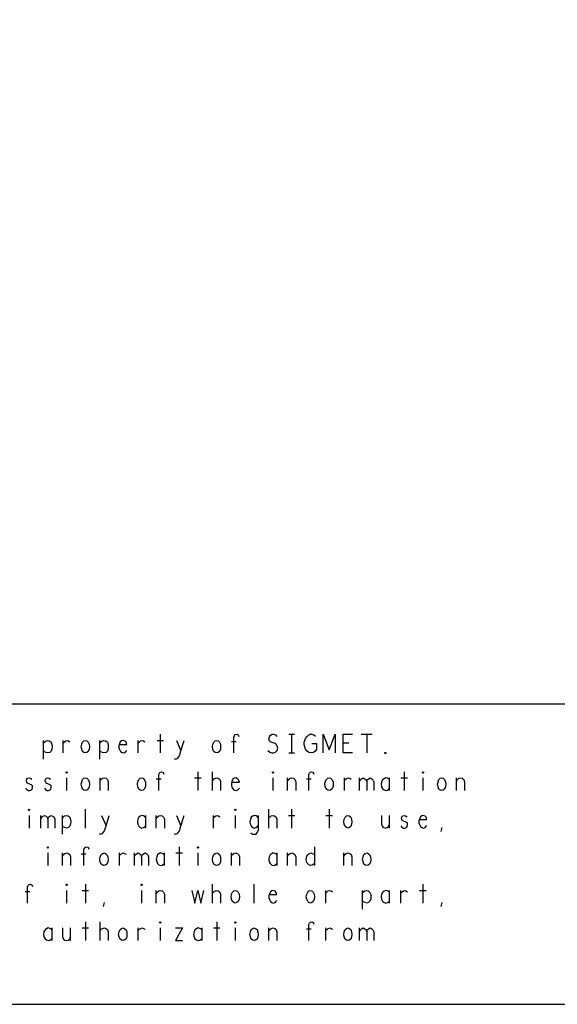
# Model space of a CAD drawing. Extents: x 23.5 to 56.5, y 21.5 to 42.5.
# Tile 13 of 15: x 47.4 to 50.2, y 21.5 to 26.8. Entities that reach past the tile are written whole.
import ezdxf

# ---------------------------------------------------------------- set-up
doc = ezdxf.new("R2010")
doc.units = 0
doc.layers.add('RVP8-IFD_E_tas', color=2, linetype='CONTINUOUS')

msp = doc.modelspace()

# ---------------------------------------------------------------- linework, layer by layer
at = {"layer": 'RVP8-IFD_E_tas'}
for points in [[(23.545, 21.545), (56.545, 21.545), (56.545, 42.545), (23.545, 42.545), (23.545, 21.545), (23.545, 21.545)], [(47.708, 22.885), (47.7, 22.887), (47.693, 22.893), (47.688, 22.905), (47.685, 22.918), (47.688, 22.932), (47.693, 22.943), (47.7, 22.95), (47.708, 22.952), (47.715, 22.95), (47.722, 22.943), (47.728, 22.932), (47.729, 22.918), (47.728, 22.905), (47.722, 22.893), (47.715, 22.887), (47.708, 22.885)], [(48.408, 22.885), (48.4, 22.887), (48.393, 22.893), (48.388, 22.905), (48.385, 22.918), (48.388, 22.932), (48.393, 22.943), (48.4, 22.95), (48.408, 22.952), (48.415, 22.95), (48.423, 22.943), (48.428, 22.932), (48.429, 22.918), (48.428, 22.905), (48.423, 22.893), (48.415, 22.887), (48.408, 22.885)], [(49.307, 22.882), (49.305, 22.883), (49.305, 22.887), (49.307, 22.888), (49.31, 22.887), (49.31, 22.883), (49.307, 22.882)], [(47.607, 22.778), (47.605, 22.78), (47.605, 22.783), (47.607, 22.785), (47.61, 22.783), (47.61, 22.78), (47.607, 22.778)], [(48.708, 22.778), (48.705, 22.78), (48.705, 22.783), (48.708, 22.785), (48.71, 22.783), (48.71, 22.78), (48.708, 22.778)], [(49.507, 22.778), (49.505, 22.78), (49.505, 22.783), (49.507, 22.785), (49.51, 22.783), (49.51, 22.78), (49.507, 22.778)], [(47.708, 22.685), (47.7, 22.687), (47.693, 22.693), (47.688, 22.705), (47.685, 22.718), (47.688, 22.732), (47.693, 22.743), (47.7, 22.75), (47.708, 22.752), (47.715, 22.75), (47.722, 22.743), (47.728, 22.732), (47.729, 22.718), (47.728, 22.705), (47.722, 22.693), (47.715, 22.687), (47.708, 22.685)], [(48.007, 22.685), (48, 22.687), (47.993, 22.693), (47.987, 22.705), (47.985, 22.718), (47.987, 22.732), (47.993, 22.743), (48, 22.75), (48.007, 22.752), (48.015, 22.75), (48.022, 22.743), (48.028, 22.732), (48.029, 22.718), (48.028, 22.705), (48.022, 22.693), (48.015, 22.687), (48.007, 22.685)], [(49.007, 22.685), (49, 22.687), (48.993, 22.693), (48.987, 22.705), (48.985, 22.718), (48.987, 22.732), (48.993, 22.743), (49, 22.75), (49.007, 22.752), (49.015, 22.75), (49.022, 22.743), (49.028, 22.732), (49.029, 22.718), (49.028, 22.705), (49.022, 22.693), (49.015, 22.687), (49.007, 22.685)], [(49.607, 22.685), (49.6, 22.687), (49.592, 22.693), (49.588, 22.705), (49.585, 22.718), (49.588, 22.732), (49.592, 22.743), (49.6, 22.75), (49.607, 22.752), (49.615, 22.75), (49.623, 22.743), (49.627, 22.732), (49.629, 22.718), (49.627, 22.705), (49.623, 22.693), (49.615, 22.687), (49.607, 22.685)], [(47.408, 22.578), (47.405, 22.58), (47.405, 22.583), (47.408, 22.585), (47.41, 22.583), (47.41, 22.58), (47.408, 22.578)], [(48.507, 22.578), (48.505, 22.58), (48.505, 22.583), (48.507, 22.585), (48.51, 22.583), (48.51, 22.58), (48.507, 22.578)], [(49.107, 22.485), (49.1, 22.487), (49.092, 22.493), (49.088, 22.505), (49.085, 22.518), (49.088, 22.532), (49.092, 22.543), (49.1, 22.55), (49.107, 22.552), (49.115, 22.55), (49.123, 22.543), (49.127, 22.532), (49.129, 22.518), (49.127, 22.505), (49.123, 22.493), (49.115, 22.487), (49.107, 22.485)], [(47.507, 22.378), (47.505, 22.38), (47.505, 22.383), (47.507, 22.385), (47.51, 22.383), (47.51, 22.38), (47.507, 22.378)], [(48.307, 22.378), (48.305, 22.38), (48.305, 22.383), (48.307, 22.385), (48.31, 22.383), (48.31, 22.38), (48.307, 22.378)], [(47.807, 22.285), (47.8, 22.287), (47.792, 22.293), (47.787, 22.305), (47.785, 22.318), (47.787, 22.332), (47.792, 22.343), (47.8, 22.35), (47.807, 22.352), (47.815, 22.35), (47.822, 22.343), (47.827, 22.332), (47.829, 22.318), (47.827, 22.305), (47.822, 22.293), (47.815, 22.287), (47.807, 22.285)], [(48.408, 22.285), (48.4, 22.287), (48.393, 22.293), (48.388, 22.305), (48.385, 22.318), (48.388, 22.332), (48.393, 22.343), (48.4, 22.35), (48.408, 22.352), (48.415, 22.35), (48.423, 22.343), (48.428, 22.332), (48.429, 22.318), (48.428, 22.305), (48.423, 22.293), (48.415, 22.287), (48.408, 22.285)], [(49.208, 22.285), (49.2, 22.287), (49.193, 22.293), (49.188, 22.305), (49.185, 22.318), (49.188, 22.332), (49.193, 22.343), (49.2, 22.35), (49.208, 22.352), (49.215, 22.35), (49.222, 22.343), (49.228, 22.332), (49.229, 22.318), (49.228, 22.305), (49.222, 22.293), (49.215, 22.287), (49.208, 22.285)], [(47.607, 22.178), (47.605, 22.18), (47.605, 22.183), (47.607, 22.185), (47.61, 22.183), (47.61, 22.18), (47.607, 22.178)], [(48.007, 22.178), (48.005, 22.18), (48.005, 22.183), (48.007, 22.185), (48.01, 22.183), (48.01, 22.18), (48.007, 22.178)], [(48.507, 22.085), (48.5, 22.087), (48.493, 22.093), (48.487, 22.105), (48.485, 22.118), (48.487, 22.132), (48.493, 22.143), (48.5, 22.15), (48.507, 22.152), (48.515, 22.15), (48.522, 22.143), (48.528, 22.132), (48.529, 22.118), (48.528, 22.105), (48.522, 22.093), (48.515, 22.087), (48.507, 22.085)], [(48.908, 22.085), (48.9, 22.087), (48.893, 22.093), (48.888, 22.105), (48.885, 22.118), (48.888, 22.132), (48.893, 22.143), (48.9, 22.15), (48.908, 22.152), (48.915, 22.15), (48.923, 22.143), (48.928, 22.132), (48.929, 22.118), (48.928, 22.105), (48.923, 22.093), (48.915, 22.087), (48.908, 22.085)], [(47.908, 21.885), (47.9, 21.887), (47.893, 21.893), (47.888, 21.905), (47.885, 21.918), (47.888, 21.932), (47.893, 21.943), (47.9, 21.95), (47.908, 21.952), (47.915, 21.95), (47.923, 21.943), (47.928, 21.932), (47.929, 21.918), (47.928, 21.905), (47.923, 21.893), (47.915, 21.887), (47.908, 21.885)], [(48.107, 21.978), (48.105, 21.98), (48.105, 21.983), (48.107, 21.985), (48.11, 21.983), (48.11, 21.98), (48.107, 21.978)], [(48.507, 21.978), (48.505, 21.98), (48.505, 21.983), (48.507, 21.985), (48.51, 21.983), (48.51, 21.98), (48.507, 21.978)], [(48.607, 21.885), (48.6, 21.887), (48.592, 21.893), (48.588, 21.905), (48.585, 21.918), (48.588, 21.932), (48.592, 21.943), (48.6, 21.95), (48.607, 21.952), (48.615, 21.95), (48.623, 21.943), (48.627, 21.932), (48.629, 21.918), (48.627, 21.905), (48.623, 21.893), (48.615, 21.887), (48.607, 21.885)], [(49.107, 21.885), (49.1, 21.887), (49.092, 21.893), (49.088, 21.905), (49.085, 21.918), (49.088, 21.932), (49.092, 21.943), (49.1, 21.95), (49.107, 21.952), (49.115, 21.95), (49.123, 21.943), (49.127, 21.932), (49.129, 21.918), (49.127, 21.905), (49.123, 21.893), (49.115, 21.887), (49.107, 21.885)]]:
    msp.add_lwpolyline(points, close=True, dxfattribs=at)
for points in [[(50.345, 23.145), (44.47, 23.145), (44.47, 21.545)], [(47.485, 22.852), (47.485, 22.952)], [(47.485, 22.937), (47.491, 22.945), (47.498, 22.95), (47.507, 22.952), (47.516, 22.95), (47.525, 22.942), (47.529, 22.93), (47.53, 22.918), (47.529, 22.907), (47.525, 22.895), (47.518, 22.888), (47.507, 22.885), (47.499, 22.887), (47.49, 22.892), (47.485, 22.898)], [(47.59, 22.885), (47.59, 22.952)], [(47.59, 22.938), (47.596, 22.945), (47.603, 22.95), (47.611, 22.952), (47.618, 22.95), (47.625, 22.945)], [(47.785, 22.852), (47.785, 22.952)], [(47.785, 22.937), (47.791, 22.945), (47.798, 22.95), (47.807, 22.952), (47.816, 22.95), (47.825, 22.942), (47.829, 22.93), (47.83, 22.918), (47.829, 22.907), (47.825, 22.895), (47.818, 22.888), (47.807, 22.885), (47.799, 22.887), (47.79, 22.892), (47.785, 22.898)], [(47.889, 22.93), (47.929, 22.93), (47.925, 22.942), (47.919, 22.948), (47.91, 22.952), (47.901, 22.95), (47.894, 22.945), (47.889, 22.933), (47.886, 22.923), (47.886, 22.913), (47.889, 22.903), (47.895, 22.893), (47.903, 22.887), (47.911, 22.885), (47.92, 22.888), (47.929, 22.898)], [(47.99, 22.885), (47.99, 22.952)], [(47.99, 22.938), (47.996, 22.945), (48.002, 22.95), (48.011, 22.952), (48.018, 22.95), (48.025, 22.945)], [(48.09, 22.952), (48.125, 22.952)], [(48.107, 22.985), (48.107, 22.885)], [(48.181, 22.855), (48.189, 22.852), (48.199, 22.855), (48.205, 22.862), (48.21, 22.87), (48.217, 22.897), (48.234, 22.952)], [(48.194, 22.952), (48.217, 22.897)], [(48.511, 22.945), (48.486, 22.945)], [(48.5, 22.885), (48.5, 22.97), (48.502, 22.978), (48.507, 22.983), (48.515, 22.985), (48.522, 22.982), (48.526, 22.973)], [(48.681, 22.898), (48.691, 22.89), (48.702, 22.885), (48.713, 22.885), (48.722, 22.89), (48.73, 22.898), (48.734, 22.91), (48.731, 22.922), (48.725, 22.932), (48.714, 22.938), (48.699, 22.942), (48.69, 22.948), (48.686, 22.96), (48.689, 22.972), (48.695, 22.98), (48.704, 22.985), (48.713, 22.985), (48.721, 22.982), (48.729, 22.973)], [(48.792, 22.985), (48.822, 22.985)], [(48.807, 22.985), (48.807, 22.885)], [(48.915, 22.935), (48.94, 22.935), (48.94, 22.905), (48.932, 22.895), (48.924, 22.888), (48.911, 22.885), (48.899, 22.888), (48.89, 22.895), (48.882, 22.905), (48.877, 22.917), (48.875, 22.93), (48.875, 22.942), (48.877, 22.952), (48.882, 22.963), (48.89, 22.973), (48.897, 22.98), (48.908, 22.985), (48.916, 22.985), (48.926, 22.982), (48.934, 22.975)], [(48.975, 22.885), (48.975, 22.985), (49.007, 22.902), (49.04, 22.985), (49.04, 22.885)], [(49.132, 22.885), (49.083, 22.885), (49.083, 22.985), (49.132, 22.985)], [(49.179, 22.985), (49.236, 22.985)], [(49.208, 22.985), (49.208, 22.885)], [(49.112, 22.937), (49.083, 22.937)], [(48.792, 22.885), (48.822, 22.885)], [(48.1, 22.685), (48.1, 22.77), (48.103, 22.778), (48.107, 22.783), (48.115, 22.785), (48.123, 22.782), (48.126, 22.773)], [(48.307, 22.785), (48.307, 22.685)], [(48.386, 22.685), (48.386, 22.785)], [(48.9, 22.685), (48.9, 22.77), (48.903, 22.778), (48.908, 22.783), (48.915, 22.785), (48.923, 22.782), (48.926, 22.773)], [(49.408, 22.785), (49.408, 22.685)], [(47.389, 22.697), (47.395, 22.69), (47.404, 22.685), (47.411, 22.685), (47.419, 22.688), (47.424, 22.693), (47.426, 22.7), (47.425, 22.71), (47.42, 22.715), (47.397, 22.725), (47.393, 22.737), (47.395, 22.745), (47.4, 22.75), (47.408, 22.752), (47.415, 22.75), (47.423, 22.745)], [(47.489, 22.697), (47.495, 22.69), (47.504, 22.685), (47.511, 22.685), (47.519, 22.688), (47.524, 22.693), (47.526, 22.7), (47.525, 22.71), (47.52, 22.715), (47.498, 22.725), (47.493, 22.737), (47.495, 22.745), (47.5, 22.75), (47.507, 22.752), (47.515, 22.75), (47.522, 22.745)], [(47.607, 22.752), (47.607, 22.685)], [(47.786, 22.685), (47.786, 22.752)], [(47.786, 22.735), (47.791, 22.743), (47.799, 22.75), (47.809, 22.752), (47.818, 22.75), (47.825, 22.743), (47.829, 22.732), (47.829, 22.685)], [(48.111, 22.745), (48.086, 22.745)], [(48.29, 22.752), (48.325, 22.752)], [(48.386, 22.737), (48.393, 22.745), (48.399, 22.75), (48.409, 22.752), (48.416, 22.75), (48.425, 22.743), (48.429, 22.733), (48.429, 22.685)], [(48.489, 22.73), (48.529, 22.73), (48.525, 22.742), (48.519, 22.748), (48.51, 22.752), (48.501, 22.75), (48.494, 22.745), (48.489, 22.733), (48.486, 22.723), (48.486, 22.713), (48.489, 22.703), (48.495, 22.693), (48.502, 22.687), (48.511, 22.685), (48.52, 22.688), (48.529, 22.698)], [(48.708, 22.752), (48.708, 22.685)], [(48.786, 22.685), (48.786, 22.752)], [(48.786, 22.735), (48.791, 22.743), (48.799, 22.75), (48.809, 22.752), (48.818, 22.75), (48.825, 22.743), (48.829, 22.732), (48.829, 22.685)], [(48.911, 22.745), (48.886, 22.745)], [(49.09, 22.685), (49.09, 22.752)], [(49.09, 22.738), (49.096, 22.745), (49.103, 22.75), (49.111, 22.752), (49.118, 22.75), (49.125, 22.745)], [(49.17, 22.685), (49.17, 22.752)], [(49.17, 22.733), (49.174, 22.742), (49.18, 22.748), (49.189, 22.752), (49.197, 22.748), (49.204, 22.742), (49.208, 22.733), (49.208, 22.685)], [(49.208, 22.733), (49.211, 22.742), (49.217, 22.748), (49.226, 22.752), (49.235, 22.748), (49.241, 22.742), (49.245, 22.732), (49.245, 22.685)], [(49.33, 22.74), (49.325, 22.747), (49.318, 22.75), (49.309, 22.752), (49.3, 22.748), (49.292, 22.742), (49.287, 22.732), (49.285, 22.718), (49.287, 22.705), (49.292, 22.695), (49.3, 22.688), (49.309, 22.685), (49.318, 22.687), (49.325, 22.692), (49.33, 22.698)], [(49.33, 22.685), (49.33, 22.752)], [(49.39, 22.752), (49.425, 22.752)], [(49.507, 22.752), (49.507, 22.685)], [(49.686, 22.685), (49.686, 22.752)], [(49.686, 22.735), (49.691, 22.743), (49.699, 22.75), (49.709, 22.752), (49.717, 22.75), (49.725, 22.743), (49.729, 22.732), (49.729, 22.685)], [(47.708, 22.485), (47.708, 22.585)], [(48.686, 22.485), (48.686, 22.585)], [(48.807, 22.585), (48.807, 22.485)], [(49.007, 22.585), (49.007, 22.485)], [(47.408, 22.552), (47.408, 22.485)], [(47.47, 22.485), (47.47, 22.552)], [(47.47, 22.533), (47.474, 22.542), (47.48, 22.548), (47.489, 22.552), (47.498, 22.548), (47.504, 22.542), (47.507, 22.533), (47.507, 22.485)], [(47.507, 22.533), (47.511, 22.542), (47.518, 22.548), (47.526, 22.552), (47.535, 22.548), (47.541, 22.542), (47.545, 22.532), (47.545, 22.485)], [(47.585, 22.452), (47.585, 22.552)], [(47.585, 22.537), (47.591, 22.545), (47.597, 22.55), (47.607, 22.552), (47.616, 22.55), (47.625, 22.542), (47.629, 22.53), (47.63, 22.518), (47.629, 22.507), (47.625, 22.495), (47.618, 22.488), (47.607, 22.485), (47.599, 22.487), (47.59, 22.492), (47.585, 22.498)], [(47.781, 22.455), (47.789, 22.452), (47.799, 22.455), (47.805, 22.462), (47.81, 22.47), (47.818, 22.497), (47.834, 22.552)], [(47.794, 22.552), (47.818, 22.497)], [(48.03, 22.54), (48.025, 22.547), (48.018, 22.55), (48.009, 22.552), (48, 22.548), (47.993, 22.542), (47.987, 22.532), (47.985, 22.518), (47.987, 22.505), (47.993, 22.495), (48, 22.488), (48.009, 22.485), (48.018, 22.487), (48.025, 22.492), (48.03, 22.498)], [(48.03, 22.485), (48.03, 22.552)], [(48.086, 22.485), (48.086, 22.552)], [(48.086, 22.535), (48.091, 22.543), (48.099, 22.55), (48.109, 22.552), (48.118, 22.55), (48.125, 22.543), (48.129, 22.532), (48.129, 22.485)], [(48.181, 22.455), (48.189, 22.452), (48.199, 22.455), (48.205, 22.462), (48.21, 22.47), (48.217, 22.497), (48.234, 22.552)], [(48.194, 22.552), (48.217, 22.497)], [(48.39, 22.485), (48.39, 22.552)], [(48.39, 22.538), (48.396, 22.545), (48.403, 22.55), (48.411, 22.552), (48.417, 22.55), (48.425, 22.545)], [(48.507, 22.552), (48.507, 22.485)], [(48.63, 22.538), (48.625, 22.545), (48.618, 22.55), (48.609, 22.552), (48.599, 22.548), (48.592, 22.542), (48.588, 22.53), (48.585, 22.518), (48.586, 22.508), (48.591, 22.497), (48.599, 22.488), (48.609, 22.485), (48.616, 22.487), (48.625, 22.493), (48.63, 22.5)], [(48.59, 22.46), (48.599, 22.453), (48.609, 22.452), (48.618, 22.453), (48.625, 22.462), (48.63, 22.473), (48.63, 22.552)], [(48.686, 22.537), (48.693, 22.545), (48.699, 22.55), (48.709, 22.552), (48.716, 22.55), (48.725, 22.543), (48.729, 22.533), (48.729, 22.485)], [(48.79, 22.552), (48.825, 22.552)], [(48.99, 22.552), (49.025, 22.552)], [(49.286, 22.552), (49.286, 22.505), (49.291, 22.493), (49.299, 22.487), (49.307, 22.485), (49.316, 22.487), (49.324, 22.493), (49.329, 22.505)], [(49.329, 22.485), (49.329, 22.552)], [(49.389, 22.497), (49.395, 22.49), (49.404, 22.485), (49.411, 22.485), (49.419, 22.488), (49.424, 22.493), (49.426, 22.5), (49.425, 22.51), (49.42, 22.515), (49.397, 22.525), (49.393, 22.537), (49.395, 22.545), (49.4, 22.55), (49.408, 22.552), (49.415, 22.55), (49.423, 22.545)], [(49.489, 22.53), (49.529, 22.53), (49.525, 22.542), (49.519, 22.548), (49.51, 22.552), (49.501, 22.55), (49.494, 22.545), (49.489, 22.533), (49.486, 22.523), (49.486, 22.513), (49.489, 22.503), (49.495, 22.493), (49.502, 22.487), (49.511, 22.485), (49.52, 22.488), (49.529, 22.498)], [(49.605, 22.467), (49.61, 22.488)], [(47.7, 22.285), (47.7, 22.37), (47.702, 22.378), (47.708, 22.383), (47.715, 22.385), (47.722, 22.382), (47.726, 22.373)], [(48.208, 22.385), (48.208, 22.285)], [(48.93, 22.385), (48.93, 22.285)], [(47.507, 22.352), (47.507, 22.285)], [(47.586, 22.285), (47.586, 22.352)], [(47.586, 22.335), (47.591, 22.343), (47.599, 22.35), (47.609, 22.352), (47.618, 22.35), (47.625, 22.343), (47.629, 22.332), (47.629, 22.285)], [(47.711, 22.345), (47.686, 22.345)], [(47.89, 22.285), (47.89, 22.352)], [(47.89, 22.338), (47.896, 22.345), (47.903, 22.35), (47.911, 22.352), (47.917, 22.35), (47.925, 22.345)], [(47.97, 22.285), (47.97, 22.352)], [(47.97, 22.333), (47.974, 22.342), (47.98, 22.348), (47.989, 22.352), (47.998, 22.348), (48.004, 22.342), (48.007, 22.333), (48.007, 22.285)], [(48.007, 22.333), (48.011, 22.342), (48.018, 22.348), (48.026, 22.352), (48.035, 22.348), (48.041, 22.342), (48.045, 22.332), (48.045, 22.285)], [(48.13, 22.34), (48.125, 22.347), (48.118, 22.35), (48.109, 22.352), (48.1, 22.348), (48.092, 22.342), (48.088, 22.332), (48.085, 22.318), (48.088, 22.305), (48.092, 22.295), (48.1, 22.288), (48.109, 22.285), (48.118, 22.287), (48.125, 22.292), (48.13, 22.298)], [(48.13, 22.285), (48.13, 22.352)], [(48.19, 22.352), (48.225, 22.352)], [(48.307, 22.352), (48.307, 22.285)], [(48.486, 22.285), (48.486, 22.352)], [(48.486, 22.335), (48.491, 22.343), (48.499, 22.35), (48.509, 22.352), (48.518, 22.35), (48.525, 22.343), (48.529, 22.332), (48.529, 22.285)], [(48.73, 22.34), (48.725, 22.347), (48.717, 22.35), (48.709, 22.352), (48.7, 22.348), (48.693, 22.342), (48.688, 22.332), (48.685, 22.318), (48.688, 22.305), (48.693, 22.295), (48.7, 22.288), (48.709, 22.285), (48.717, 22.287), (48.725, 22.292), (48.73, 22.298)], [(48.73, 22.285), (48.73, 22.352)], [(48.786, 22.285), (48.786, 22.352)], [(48.786, 22.335), (48.791, 22.343), (48.799, 22.35), (48.809, 22.352), (48.818, 22.35), (48.825, 22.343), (48.829, 22.332), (48.829, 22.285)], [(48.93, 22.3), (48.925, 22.292), (48.917, 22.287), (48.909, 22.285), (48.899, 22.288), (48.891, 22.297), (48.886, 22.307), (48.885, 22.318), (48.886, 22.33), (48.891, 22.34), (48.899, 22.348), (48.909, 22.352), (48.917, 22.35), (48.924, 22.347), (48.93, 22.34)], [(49.086, 22.285), (49.086, 22.352)], [(49.086, 22.335), (49.091, 22.343), (49.099, 22.35), (49.109, 22.352), (49.118, 22.35), (49.125, 22.343), (49.129, 22.332), (49.129, 22.285)], [(47.4, 22.085), (47.4, 22.17), (47.403, 22.178), (47.408, 22.183), (47.415, 22.185), (47.423, 22.182), (47.426, 22.173)], [(47.708, 22.185), (47.708, 22.085)], [(48.386, 22.085), (48.386, 22.185)], [(48.607, 22.085), (48.607, 22.185)], [(49.507, 22.185), (49.507, 22.085)], [(47.411, 22.145), (47.386, 22.145)], [(47.607, 22.152), (47.607, 22.085)], [(47.69, 22.152), (47.725, 22.152)], [(48.007, 22.152), (48.007, 22.085)], [(48.086, 22.085), (48.086, 22.152)], [(48.086, 22.135), (48.091, 22.143), (48.099, 22.15), (48.109, 22.152), (48.118, 22.15), (48.125, 22.143), (48.129, 22.132), (48.129, 22.085)], [(48.276, 22.152), (48.291, 22.085), (48.307, 22.152), (48.324, 22.085), (48.339, 22.152)], [(48.386, 22.137), (48.393, 22.145), (48.399, 22.15), (48.409, 22.152), (48.416, 22.15), (48.425, 22.143), (48.429, 22.133), (48.429, 22.085)], [(48.689, 22.13), (48.729, 22.13), (48.725, 22.142), (48.719, 22.148), (48.71, 22.152), (48.701, 22.15), (48.694, 22.145), (48.689, 22.133), (48.686, 22.123), (48.686, 22.113), (48.689, 22.103), (48.695, 22.093), (48.702, 22.087), (48.711, 22.085), (48.72, 22.088), (48.729, 22.098)], [(48.99, 22.085), (48.99, 22.152)], [(48.99, 22.138), (48.996, 22.145), (49.002, 22.15), (49.011, 22.152), (49.018, 22.15), (49.025, 22.145)], [(49.185, 22.052), (49.185, 22.152)], [(49.185, 22.137), (49.191, 22.145), (49.197, 22.15), (49.208, 22.152), (49.216, 22.15), (49.225, 22.142), (49.229, 22.13), (49.23, 22.118), (49.229, 22.107), (49.225, 22.095), (49.217, 22.088), (49.208, 22.085), (49.199, 22.087), (49.19, 22.092), (49.185, 22.098)], [(49.33, 22.14), (49.325, 22.147), (49.318, 22.15), (49.309, 22.152), (49.3, 22.148), (49.292, 22.142), (49.287, 22.132), (49.285, 22.118), (49.287, 22.105), (49.292, 22.095), (49.3, 22.088), (49.309, 22.085), (49.318, 22.087), (49.325, 22.092), (49.33, 22.098)], [(49.33, 22.085), (49.33, 22.152)], [(49.39, 22.085), (49.39, 22.152)], [(49.39, 22.138), (49.396, 22.145), (49.403, 22.15), (49.411, 22.152), (49.417, 22.15), (49.425, 22.145)], [(49.49, 22.152), (49.525, 22.152)], [(47.805, 22.067), (47.81, 22.088)], [(49.605, 22.067), (49.61, 22.088)], [(47.53, 21.94), (47.525, 21.947), (47.518, 21.95), (47.509, 21.952), (47.5, 21.948), (47.493, 21.942), (47.487, 21.932), (47.485, 21.918), (47.487, 21.905), (47.493, 21.895), (47.5, 21.888), (47.509, 21.885), (47.518, 21.887), (47.525, 21.892), (47.53, 21.898)], [(47.53, 21.885), (47.53, 21.952)], [(47.586, 21.952), (47.586, 21.905), (47.591, 21.893), (47.599, 21.887), (47.607, 21.885), (47.616, 21.887), (47.624, 21.893), (47.629, 21.905)], [(47.629, 21.885), (47.629, 21.952)], [(47.69, 21.952), (47.725, 21.952)], [(47.708, 21.985), (47.708, 21.885)], [(47.786, 21.885), (47.786, 21.985)], [(47.786, 21.937), (47.792, 21.945), (47.799, 21.95), (47.809, 21.952), (47.816, 21.95), (47.825, 21.943), (47.829, 21.933), (47.829, 21.885)], [(47.99, 21.885), (47.99, 21.952)], [(47.99, 21.938), (47.996, 21.945), (48.002, 21.95), (48.011, 21.952), (48.018, 21.95), (48.025, 21.945)], [(48.107, 21.952), (48.107, 21.885)], [(48.189, 21.952), (48.226, 21.952), (48.189, 21.885), (48.226, 21.885)], [(48.33, 21.94), (48.325, 21.947), (48.318, 21.95), (48.309, 21.952), (48.3, 21.948), (48.292, 21.942), (48.287, 21.932), (48.285, 21.918), (48.287, 21.905), (48.292, 21.895), (48.3, 21.888), (48.309, 21.885), (48.318, 21.887), (48.325, 21.892), (48.33, 21.898)], [(48.33, 21.885), (48.33, 21.952)], [(48.39, 21.952), (48.425, 21.952)], [(48.408, 21.985), (48.408, 21.885)], [(48.507, 21.952), (48.507, 21.885)], [(48.686, 21.885), (48.686, 21.952)], [(48.686, 21.935), (48.691, 21.943), (48.699, 21.95), (48.709, 21.952), (48.717, 21.95), (48.725, 21.943), (48.729, 21.932), (48.729, 21.885)], [(48.911, 21.945), (48.886, 21.945)], [(48.9, 21.885), (48.9, 21.97), (48.903, 21.978), (48.908, 21.983), (48.915, 21.985), (48.923, 21.982), (48.926, 21.973)], [(48.99, 21.885), (48.99, 21.952)], [(48.99, 21.938), (48.996, 21.945), (49.002, 21.95), (49.011, 21.952), (49.018, 21.95), (49.025, 21.945)], [(49.17, 21.885), (49.17, 21.952)], [(49.17, 21.933), (49.174, 21.942), (49.18, 21.948), (49.189, 21.952), (49.197, 21.948), (49.204, 21.942), (49.208, 21.933), (49.208, 21.885)], [(49.208, 21.933), (49.211, 21.942), (49.217, 21.948), (49.226, 21.952), (49.235, 21.948), (49.241, 21.942), (49.245, 21.932), (49.245, 21.885)]]:
    msp.add_lwpolyline(points, dxfattribs=at)

doc.saveas('drawing.dxf')
